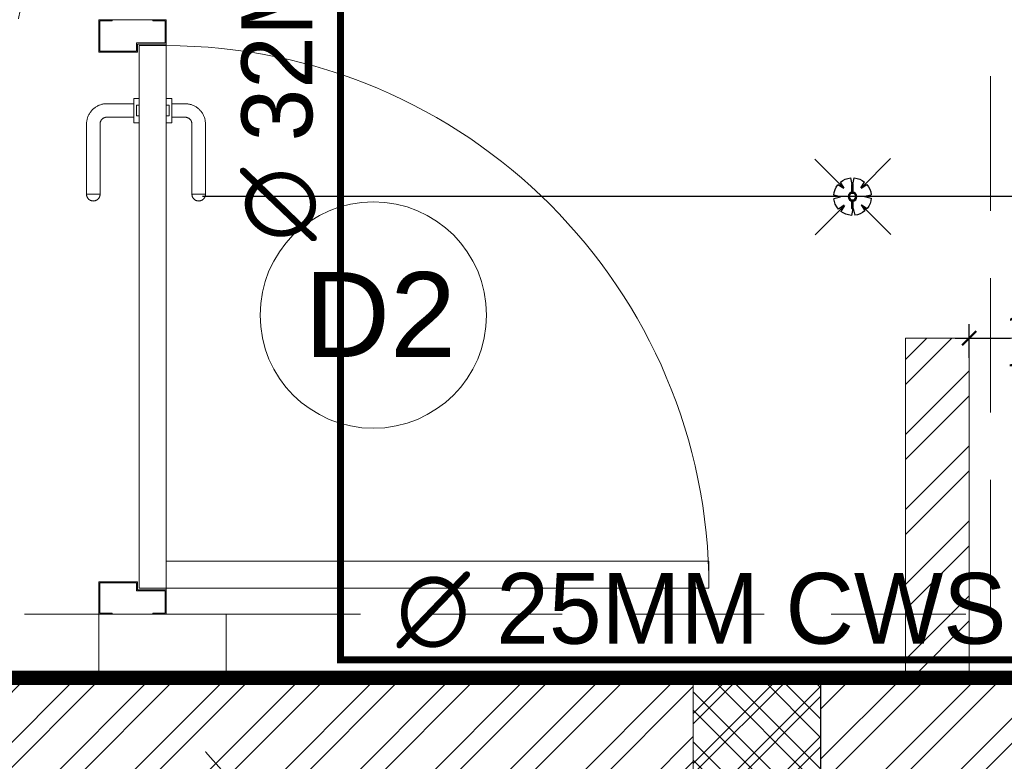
# Model space of a CAD drawing. Header units: inches. Extents: x 105152 to 158499, y 12149 to 30915.
# Tile 213 of 256: x 127028 to 127097, y 21437 to 21489. Entities that reach past the tile are written whole.
import ezdxf

# ---------------------------------------------------------------- set-up
doc = ezdxf.new("R2010")
doc.units = ezdxf.units.IN
doc.header["$MEASUREMENT"] = 0
doc.header["$PDMODE"] = 34
doc.linetypes.add('HIDDEN', pattern=[0.375, 0.25, -0.125])
for name, color, linetype, lineweight in [('AR - PLAN', 251, 'Continuous', 5), ('BEAM', 173, 'Continuous', 5), ('COVERAGE ', 251, 'Continuous', 5), ('DRAINAGE ', 7, 'Continuous', 9), ('FIRE', 1, 'Continuous', 25), ('FLOOR RAISE', 4, 'Continuous', 5), ('HVAC SERVICE', 1, 'Continuous', 35), ('HVAC TEXT PP', 104, 'Continuous', 20), ('PD_BRICK WALL_115', 134, 'Continuous', 30), ('PD_BRICK WALL_230', 4, 'Continuous', 50), ('PD_COLUMN', 2, 'Continuous', 60), ('PD_DOOR', 42, 'Continuous', 25), ('PD_FIXTURE', 21, 'Continuous', 25), ('PD_HATCH', 45, 'Continuous', 9), ('PP-Domestic  Cold Water Supply', 5, 'Continuous', 25), ('PP-TEXT', 7, 'Continuous', 40), ('SH-SPRINKLAR', 1, 'Continuous', 0), ('WATER SUPPLY ', 7, 'Continuous', 9)]:
    doc.layers.add(name, color=color, linetype=linetype, lineweight=lineweight)
doc.layers.add('PP--DIM', color=7, linetype='Continuous')
doc.layers.add('PP-SPRINKLER', color=1, linetype='Continuous')
doc.styles.add('Arial', font='GOTHIC.TTF')
doc.styles.add('MtX_Times_New_Roman', font='txt')
doc.styles.get("Standard").update_dxf_attribs({"font": 'arial.ttf', "height": 6})
doc.styles.add('TIMES NEW ROMAN', font='times.ttf')
doc.dimstyles.new('PP-DIM', dxfattribs={"dimtxt": 4, "dimasz": 1, "dimexe": 1, "dimexo": 1, "dimgap": 0.09, "dimtad": 0, "dimdec": 0, "dimzin": 0, "dimdsep": 46, "dimlunit": 4, "dimtxsty": 'TIMES NEW ROMAN', "dimblk": 'ARCHTICK', "dimcen": 0.09, "dimdle": 1, "dimclrd": 256, "dimclre": 256, "dimclrt": 256, "dimadec": 0, "dimazin": 0, "dimtfac": 1, "dimtdec": 4, "dimtofl": 0, "dimtmove": 1, "dimatfit": 3, "dimfxl": 1, "dimtolj": 1, "dimtzin": 0, "dimlwd": -1, "dimlwe": -1, "dimarcsym": 0})

# ---------------------------------------------------------------- blocks, each defined once
blk = doc.blocks.new('PP-CEILING PENDANT')
at = {"layer": 'COVERAGE ', "color": 8, "lineweight": 5}
blk.add_circle((0, 0), 1700, dxfattribs=at)
at = {"layer": 'SH-SPRINKLAR', "lineweight": -3}
for p, q in [((-16.9, 17), (-75.6, 75.8)), ((17.2, 16.7), (75.4, 75)), ((-17.1, 16.7), (-28.7, 24.1)), ((-16.6, 17.3), (-23.9, 28.9)), ((-0.4, 24), (-3.4, 37.3)), ((-1.5, 8.9), (-1.5, 23.9)), ((0.6, 24), (3.5, 37.3)), ((1.5, 8.9), (1.5, 23.9)), ((16.8, 17.2), (24.1, 28.7)), ((17.6, 16.3), (29.1, 23.7)), ((-24, 0.1), (-37.4, -2.9)), ((-24, 0.8), (-37.3, 3.8)), ((23.9, -0.1), (37.4, 2.9)), ((-17.5, -16.3), (-76.5, -75.3)), ((-17.8, -16.1), (-29.3, -23.4)), ((-17.3, -16.6), (-24.7, -28.2)), ((-1.5, -23.9), (-1.5, -8.9)), ((1.5, -23.9), (1.5, -8.9)), ((15.8, -18), (23.1, -29.5)), ((16.2, -17.7), (74.6, -76.1)), ((16.6, -17.3), (28.2, -24.7)), ((23.9, -1.3), (37.3, -4.2)), ((-1.5, -23.9), (-4.5, -37.2)), ((-0.6, -24), (2.3, -37.4))]:
    blk.add_line(p, q, dxfattribs=at)
for centre, major_axis, start_param, end_param in [((0, 0), (26.5, 26.5), 1.657505, 2.255676), ((0, 0), (-26.5, 26.5), 5.588406, 6.189787), ((0, 23.4), (1.12, 1.12), 5.863873, 8.273293), ((0, 0), (-26.5, 26.5), 4.798644, 5.40368), ((0, 0), (26.5, 26.5), 5.57395, 6.180955), ((0, 0), (0.02, 8.87), 5.497787, 11.780972), ((0, 0), (0.02, 6.56), 5.497787, 11.780972), ((0, 0), (-26.5, 26.5), 0.862204, 1.45951), ((0, 0), (26.5, 26.5), 4.778634, 5.384791), ((0, 0), (-26.5, 26.5), 1.637496, 2.236801), ((0, -23.4), (1.12, 1.12), 2.722281, 5.131701), ((0, 0), (-26.5, 26.5), 2.418515, 3.021492)]:
    blk.add_ellipse(centre, major_axis=major_axis, ratio=1, start_param=start_param, end_param=end_param, dxfattribs=at)
blk = doc.blocks.new('HVAC SERVICE')
at = {"layer": 'HVAC TEXT PP', "insert": (706.376, -136.267), "char_height": 6, "attachment_point": 1, "bg_fill": 2}
blk.add_mtext_dynamic_manual_height_columns('\\pxql;9#EXHAUST \\PAIR GRILL\\PSIZE:150X150MM\\PCOLLAR SIZE:200X100MM TYPICAL\\P100 CFM EACH', width=159.16498, gutter_width=50, heights=[-47.14], dxfattribs=at)
blk = doc.blocks.new('_ArchTick')
at = {"color": 0, "linetype": 'ByBlock', "const_width": 0.15}
blk.add_lwpolyline([(-0.5, -0.5), (0.5, 0.5)], dxfattribs=at)
blk = doc.blocks.new('*D781')
at = {"layer": 'Defpoints', "color": 0}
for p in [(551.427, 190.216), (535.164, 187.819), (551.427, 187.819)]:
    blk.add_point(p, dxfattribs=at)
at = {"layer": 'PP--DIM', "ltscale": 12}
for p, q in [((535.164, 188.819), (535.164, 191.216)), ((551.427, 188.819), (551.427, 191.216)), ((534.164, 190.216), (538.074, 190.216)), ((552.427, 190.216), (548.517, 190.216))]:
    blk.add_line(p, q, dxfattribs=at)
at = {"layer": 'PP--DIM', "rotation": 180}
blk.add_blockref('_ArchTick', (535.164, 190.216), dxfattribs=at)
at = {"layer": 'PP--DIM'}
blk.add_blockref('_ArchTick', (551.427, 190.216), dxfattribs=at)
at = {"layer": 'PP--DIM', "insert": (543.295, 190.216), "char_height": 4, "attachment_point": 5, "style": 'TIMES NEW ROMAN'}
blk.add_mtext('\\A1;1\'-4"', dxfattribs=at)
blk = doc.blocks.new('DRAINAGE')
at = {"layer": 'PP-TEXT', "insert": (695.203, 522.885), "char_height": 6, "width": 79.39154, "attachment_point": 7, "style": 'Arial', "bg_fill": 2}
blk.add_mtext('\\pxql;{\\fTimes New Roman|b0|i0|c0|p34;%%C110MM WWP }', dxfattribs=at)
at = {"layer": 'PP-TEXT', "insert": (695.203, 515.373), "char_height": 6, "width": 79.39154, "attachment_point": 7, "style": 'Arial', "bg_fill": 2}
blk.add_mtext('\\pxql;{\\fTimes New Roman|b0|i0|c0|p34;%%C110MM SWP }', dxfattribs=at)
at = {"layer": 'FLOOR RAISE', "const_width": 1}
blk.add_lwpolyline([(279.768, 645.092), (1025.268, 645.092), (1025.268, 488.592), (1007.268, 488.592), (1007.268, 485.592), (731.268, 485.592), (731.268, 383.592), (642.768, 383.592), (494.268, 383.592), (494.268, 317.092), (278.268, 317.092), (278.268, 335.092), (279.768, 335.092), (279.768, 645.092)], dxfattribs=at)
blk = doc.blocks.new('door 1')
at = {"layer": 'PD_DOOR', "color": 251, "lineweight": 5}
for p, q in [((160472.9, 15356.5), (160472.9, 15360.1)), ((160472.9, 15360.1), (160472.9, 15356.5)), ((160602.9, 15360.1), (160472.9, 15360.1)), ((160472.9, 15360.1), (160472.9, 15359.7)), ((160472.9, 15335.1), (160472.9, 15360.1)), ((160472.9, 15359.7), (160472.9, 15335.6)), ((160472.9, 15335.1), (160472.9, 15338.8)), ((160472.9, 15338.8), (160472.9, 15335.1)), ((159755.9, 15337.6), (159695.9, 15337.6)), ((159695.9, 15337.6), (159695.9, 15312.6)), ((159695.9, 15312.6), (159695.9, 15337.6)), ((159695.9, 15337.6), (159755.9, 15337.6)), ((159695.9, 15212.6), (159695.9, 15337.6)), ((159697.9, 15312.6), (159697.9, 15335.6)), ((159697.9, 15335.6), (159753.9, 15335.6)), ((159753.9, 15335.6), (159697.9, 15335.6)), ((159697.9, 15335.6), (159697.9, 15312.6)), ((159753.9, 15335.6), (159753.9, 15267.6)), ((159753.9, 15267.6), (159753.9, 15335.6)), ((159755.9, 15265.6), (159755.9, 15337.6)), ((159755.9, 15337.6), (159755.9, 15265.6)), ((160472.9, 15335.6), (160472.9, 15335.1)), ((160472.9, 15335.1), (160602.9, 15335.1)), ((160615.4, 15322.6), (160615.4, 15272.6)), ((160640.4, 15272.6), (160640.4, 15322.6)), ((160795.9, 15337.6), (160735.9, 15337.6)), ((160735.9, 15337.6), (160735.9, 15265.6)), ((160735.9, 15265.6), (160735.9, 15337.6)), ((160735.9, 15337.6), (160795.9, 15337.6)), ((160737.9, 15267.6), (160737.9, 15335.6)), ((160737.9, 15335.6), (160793.9, 15335.6)), ((160793.9, 15335.6), (160737.9, 15335.6)), ((160737.9, 15335.6), (160737.9, 15267.6)), ((160793.9, 15335.6), (160793.9, 15312.6)), ((160793.9, 15312.6), (160793.9, 15335.6)), ((160795.9, 15312.6), (160795.9, 15337.6)), ((160795.9, 15337.6), (160795.9, 15312.6)), ((160795.9, 15337.6), (160795.9, 15212.6)), ((159695.9, 15312.6), (159697.9, 15312.6)), ((159697.9, 15312.6), (159695.9, 15312.6)), ((160793.9, 15312.6), (160795.9, 15312.6)), ((160795.9, 15312.6), (160793.9, 15312.6)), ((159753.9, 15267.6), (159738.9, 15267.6)), ((159738.9, 15267.6), (159738.9, 15214.6)), ((159738.9, 15214.6), (159738.9, 15267.6)), ((159738.9, 15267.6), (159753.9, 15267.6)), ((159740.9, 15212.6), (159740.9, 15265.6)), ((159740.9, 15265.6), (159755.9, 15265.6)), ((159755.9, 15265.6), (159740.9, 15265.6)), ((159740.9, 15265.6), (159740.9, 15212.6)), ((160605.4, 15272.6), (160605.4, 15262.6)), ((160622.1, 15272.6), (160605.4, 15272.6)), ((160605.4, 15272.6), (160622.1, 15272.6)), ((160640.4, 15272.6), (160615.4, 15272.6)), ((160615.4, 15272.6), (160621.7, 15272.6)), ((160617.9, 15267.6), (160617.9, 15262.6)), ((160637.9, 15267.6), (160617.9, 15267.6)), ((160617.9, 15267.6), (160637.9, 15267.6)), ((160621.7, 15272.6), (160624.7, 15272.6)), ((160624.7, 15272.6), (160627.9, 15272.6)), ((160627.9, 15272.6), (160631.2, 15272.6)), ((160627.9, 15272.6), (160650.4, 15272.6)), ((160631.2, 15272.6), (160634.2, 15272.6)), ((160650.4, 15272.6), (160633.8, 15272.6)), ((160634.2, 15272.6), (160640.4, 15272.6)), ((160637.9, 15262.6), (160637.9, 15267.6)), ((160650.4, 15262.6), (160650.4, 15272.6)), ((160735.9, 15265.6), (160750.9, 15265.6)), ((160750.9, 15265.6), (160735.9, 15265.6)), ((160752.9, 15267.6), (160737.9, 15267.6)), ((160737.9, 15267.6), (160752.9, 15267.6)), ((160750.9, 15265.6), (160750.9, 15212.6)), ((160750.9, 15212.6), (160750.9, 15265.6)), ((160752.9, 15214.6), (160752.9, 15267.6)), ((160752.9, 15267.6), (160752.9, 15214.6)), ((160747.9, 15262.6), (159743.9, 15262.6)), ((159743.9, 15262.6), (159743.9, 15212.6)), ((160747.9, 15262.6), (159743.9, 15262.6)), ((159743.9, 15262.6), (159743.9, 15212.6)), ((160650.4, 15262.6), (160605.4, 15262.6)), ((160605.4, 15262.6), (160650.4, 15262.6)), ((160637.9, 15262.6), (160617.9, 15262.6)), ((160617.9, 15262.6), (160637.9, 15262.6)), ((160747.9, 15212.6), (160747.9, 15262.6)), ((160747.9, 15262.6), (160747.9, 15212.6)), ((159697.9, 15237.6), (159695.9, 15237.6)), ((159695.9, 15237.6), (159695.9, 15212.6)), ((159695.9, 15212.6), (159695.9, 15237.6)), ((159695.9, 15237.6), (159697.9, 15237.6)), ((159697.9, 15214.6), (159697.9, 15237.6)), ((159697.9, 15237.6), (159697.9, 15214.6)), ((160795.9, 15237.6), (160793.9, 15237.6)), ((160793.9, 15237.6), (160793.9, 15214.6)), ((160793.9, 15214.6), (160793.9, 15237.6)), ((160793.9, 15237.6), (160795.9, 15237.6)), ((160795.9, 15212.6), (160795.9, 15237.6)), ((160795.9, 15237.6), (160795.9, 15212.6)), ((159695.9, 15212.6), (159740.9, 15212.6)), ((159740.9, 15212.6), (159695.9, 15212.6)), ((159695.9, 15212.6), (159743.9, 15212.6)), ((159743.9, 15212.6), (159695.9, 15212.6)), ((159738.9, 15214.6), (159697.9, 15214.6)), ((159697.9, 15214.6), (159738.9, 15214.6)), ((159793.9, 15212.6), (159743.9, 15212.6)), ((159743.9, 15212.6), (159743.9, 14208.6)), ((159743.9, 15212.6), (160747.9, 15212.6)), ((159743.9, 15212.6), (159793.9, 15212.6)), ((159743.9, 15212.6), (159793.9, 15212.6)), ((159793.9, 15212.6), (159743.9, 15212.6)), ((159793.9, 14208.6), (159793.9, 15212.6)), ((159793.9, 15212.6), (160747.9, 15212.6)), ((159793.9, 15212.6), (160747.9, 15212.6)), ((160747.9, 15212.6), (159793.9, 15212.6)), ((160605.4, 15212.6), (160605.4, 15202.6)), ((160605.4, 15212.6), (160650.4, 15212.6)), ((160639.2, 15212.6), (160605.4, 15212.6)), ((160617.9, 15212.6), (160617.9, 15207.6)), ((160617.9, 15212.6), (160637.9, 15212.6)), ((160618.3, 15212.6), (160617.9, 15212.6)), ((160637.9, 15212.6), (160618.3, 15212.6)), ((160637.9, 15207.6), (160637.9, 15212.6)), ((160650.4, 15212.6), (160639.2, 15212.6)), ((160650.4, 15202.6), (160650.4, 15212.6)), ((160747.9, 15212.6), (160795.9, 15212.6)), ((160795.9, 15212.6), (160747.9, 15212.6)), ((160750.9, 15212.6), (160795.9, 15212.6)), ((160795.9, 15212.6), (160750.9, 15212.6)), ((160793.9, 15214.6), (160752.9, 15214.6)), ((160752.9, 15214.6), (160793.9, 15214.6)), ((160605.4, 15202.6), (160650.4, 15202.6)), ((160650.4, 15202.6), (160605.4, 15202.6)), ((160615.4, 15202.6), (160615.4, 15177.6)), ((160615.4, 15202.6), (160640.4, 15202.6)), ((160640.4, 15202.6), (160615.4, 15202.6)), ((160617.9, 15207.6), (160637.9, 15207.6)), ((160637.9, 15207.6), (160617.9, 15207.6)), ((160640.4, 15177.6), (160640.4, 15202.6)), ((160472.9, 15165.1), (160472.9, 15161.5)), ((160472.9, 15161.5), (160472.9, 15165.1)), ((160602.9, 15165.1), (160472.9, 15165.1)), ((160472.9, 15165.1), (160472.9, 15164.7)), ((160472.9, 15140.1), (160472.9, 15165.1)), ((160472.9, 15164.7), (160472.9, 15140.6)), ((160472.9, 15143.8), (160472.9, 15140.1)), ((160472.9, 15140.1), (160472.9, 15143.8)), ((160472.9, 15140.6), (160472.9, 15140.1)), ((160472.9, 15140.1), (160602.9, 15140.1)), ((159743.9, 14208.6), (159793.9, 14208.6))]:
    blk.add_line(p, q, dxfattribs=at)
at = {"layer": 'PD_DOOR', "color": 251, "lineweight": 5, "flags": 128}
for points in [[(160460.4, 15347.6), (160460.5, 15348.1), (160460.5, 15348.6), (160460.5, 15349.1), (160460.6, 15349.6), (160460.7, 15350.1), (160460.8, 15350.6), (160460.9, 15351.1), (160461.1, 15351.6), (160461.2, 15352), (160461.4, 15352.5), (160461.6, 15353), (160461.9, 15353.4), (160462.1, 15353.9), (160462.4, 15354.3), (160462.6, 15354.7), (160462.9, 15355.1), (160463.2, 15355.5), (160463.5, 15355.9), (160463.9, 15356.3), (160464.2, 15356.6), (160464.6, 15357), (160465, 15357.3), (160465.4, 15357.6), (160465.8, 15357.9), (160466.2, 15358.2), (160466.6, 15358.4), (160467, 15358.7), (160467.5, 15358.9), (160467.9, 15359.1), (160468.4, 15359.3), (160468.9, 15359.5), (160469.4, 15359.6), (160469.8, 15359.8), (160470.3, 15359.9), (160470.8, 15360), (160471.3, 15360), (160471.8, 15360.1), (160472.3, 15360.1), (160472.8, 15360.1), (160472.9, 15360.1)], [(160640.4, 15322.6), (160640.4, 15324.1), (160640.3, 15325.6), (160640.2, 15327.1), (160640, 15328.6), (160639.7, 15330.1), (160639.4, 15331.6), (160639, 15333), (160638.5, 15334.4), (160638, 15335.9), (160637.5, 15337.2), (160636.9, 15338.6), (160636.2, 15340), (160635.5, 15341.3), (160634.7, 15342.6), (160633.9, 15343.8), (160633, 15345), (160632.1, 15346.2), (160631.1, 15347.4), (160630.1, 15348.5), (160629.1, 15349.5), (160628, 15350.6), (160626.8, 15351.5), (160625.7, 15352.5), (160624.4, 15353.4), (160623.2, 15354.2), (160621.9, 15355), (160620.6, 15355.7), (160619.3, 15356.4), (160617.9, 15357), (160616.5, 15357.6), (160615.1, 15358.1), (160613.7, 15358.6), (160612.2, 15359), (160610.8, 15359.3), (160609.3, 15359.6), (160607.8, 15359.8), (160606.3, 15360), (160604.8, 15360.1), (160603.3, 15360.1), (160602.9, 15360.1)], [(160472.9, 15335.1), (160472.4, 15335.2), (160471.9, 15335.2), (160471.4, 15335.2), (160470.9, 15335.3), (160470.5, 15335.4), (160470, 15335.5), (160469.5, 15335.6), (160469, 15335.8), (160468.5, 15335.9), (160468.1, 15336.1), (160467.6, 15336.3), (160467.2, 15336.6), (160466.7, 15336.8), (160466.3, 15337.1), (160465.9, 15337.3), (160465.5, 15337.6), (160465.1, 15337.9), (160464.7, 15338.2), (160464.3, 15338.6), (160464, 15338.9), (160463.6, 15339.3), (160463.3, 15339.7), (160463, 15340.1), (160462.7, 15340.5), (160462.4, 15340.9), (160462.2, 15341.3), (160461.9, 15341.8), (160461.7, 15342.2), (160461.5, 15342.7), (160461.3, 15343.1), (160461.1, 15343.6), (160461, 15344.1), (160460.8, 15344.5), (160460.7, 15345), (160460.6, 15345.5), (160460.5, 15346), (160460.5, 15346.5), (160460.5, 15347), (160460.4, 15347.5), (160460.4, 15347.6)], [(160602.9, 15335.1), (160603.4, 15335.1), (160603.9, 15335.1), (160604.4, 15335.1), (160604.9, 15335), (160605.4, 15334.9), (160605.9, 15334.8), (160606.4, 15334.7), (160606.9, 15334.5), (160607.3, 15334.3), (160607.8, 15334.2), (160608.3, 15334), (160608.7, 15333.7), (160609.2, 15333.5), (160609.6, 15333.2), (160610, 15333), (160610.4, 15332.7), (160610.8, 15332.4), (160611.2, 15332), (160611.6, 15331.7), (160611.9, 15331.4), (160612.2, 15331), (160612.6, 15330.6), (160612.9, 15330.2), (160613.2, 15329.8), (160613.5, 15329.4), (160613.7, 15329), (160614, 15328.5), (160614.2, 15328.1), (160614.4, 15327.6), (160614.6, 15327.2), (160614.8, 15326.7), (160614.9, 15326.2), (160615.1, 15325.7), (160615.2, 15325.3), (160615.3, 15324.8), (160615.3, 15324.3), (160615.4, 15323.8), (160615.4, 15323.3), (160615.4, 15322.8), (160615.4, 15322.6)], [(160602.9, 15140.1), (160604.4, 15140.2), (160605.9, 15140.3), (160607.4, 15140.4), (160608.9, 15140.6), (160610.4, 15140.9), (160611.9, 15141.2), (160613.3, 15141.6), (160614.7, 15142), (160616.2, 15142.5), (160617.5, 15143.1), (160618.9, 15143.7), (160620.3, 15144.4), (160621.6, 15145.1), (160622.9, 15145.9), (160624.1, 15146.7), (160625.3, 15147.6), (160626.5, 15148.5), (160627.7, 15149.5), (160628.8, 15150.5), (160629.8, 15151.5), (160630.9, 15152.6), (160631.8, 15153.8), (160632.8, 15154.9), (160633.7, 15156.1), (160634.5, 15157.4), (160635.3, 15158.7), (160636, 15160), (160636.7, 15161.3), (160637.3, 15162.7), (160637.9, 15164.1), (160638.4, 15165.5), (160638.9, 15166.9), (160639.3, 15168.3), (160639.6, 15169.8), (160639.9, 15171.3), (160640.1, 15172.8), (160640.3, 15174.2), (160640.4, 15175.7), (160640.4, 15177.2), (160640.4, 15177.6)], [(160615.4, 15177.6), (160615.4, 15177.1), (160615.4, 15176.6), (160615.4, 15176.1), (160615.3, 15175.7), (160615.2, 15175.2), (160615.1, 15174.7), (160615, 15174.2), (160614.8, 15173.7), (160614.6, 15173.2), (160614.5, 15172.8), (160614.3, 15172.3), (160614, 15171.9), (160613.8, 15171.4), (160613.5, 15171), (160613.3, 15170.6), (160613, 15170.2), (160612.7, 15169.8), (160612.3, 15169.4), (160612, 15169), (160611.7, 15168.7), (160611.3, 15168.3), (160610.9, 15168), (160610.5, 15167.7), (160610.1, 15167.4), (160609.7, 15167.1), (160609.3, 15166.9), (160608.8, 15166.6), (160608.4, 15166.4), (160607.9, 15166.2), (160607.5, 15166), (160607, 15165.8), (160606.5, 15165.7), (160606, 15165.5), (160605.6, 15165.4), (160605.1, 15165.3), (160604.6, 15165.3), (160604.1, 15165.2), (160603.6, 15165.2), (160603.1, 15165.1), (160602.9, 15165.1)], [(160460.4, 15152.6), (160460.5, 15153.1), (160460.5, 15153.6), (160460.5, 15154.1), (160460.6, 15154.6), (160460.7, 15155.1), (160460.8, 15155.6), (160460.9, 15156.1), (160461.1, 15156.6), (160461.2, 15157), (160461.4, 15157.5), (160461.6, 15158), (160461.9, 15158.4), (160462.1, 15158.9), (160462.4, 15159.3), (160462.6, 15159.7), (160462.9, 15160.1), (160463.2, 15160.5), (160463.5, 15160.9), (160463.9, 15161.3), (160464.2, 15161.6), (160464.6, 15162), (160465, 15162.3), (160465.4, 15162.6), (160465.8, 15162.9), (160466.2, 15163.2), (160466.6, 15163.4), (160467, 15163.7), (160467.5, 15163.9), (160467.9, 15164.1), (160468.4, 15164.3), (160468.9, 15164.5), (160469.4, 15164.6), (160469.8, 15164.8), (160470.3, 15164.9), (160470.8, 15165), (160471.3, 15165), (160471.8, 15165.1), (160472.3, 15165.1), (160472.8, 15165.1), (160472.9, 15165.1)], [(160472.9, 15140.1), (160472.4, 15140.2), (160471.9, 15140.2), (160471.4, 15140.2), (160470.9, 15140.3), (160470.5, 15140.4), (160470, 15140.5), (160469.5, 15140.6), (160469, 15140.8), (160468.5, 15140.9), (160468.1, 15141.1), (160467.6, 15141.3), (160467.2, 15141.6), (160466.7, 15141.8), (160466.3, 15142.1), (160465.9, 15142.3), (160465.5, 15142.6), (160465.1, 15142.9), (160464.7, 15143.2), (160464.3, 15143.6), (160464, 15143.9), (160463.6, 15144.3), (160463.3, 15144.7), (160463, 15145.1), (160462.7, 15145.5), (160462.4, 15145.9), (160462.2, 15146.3), (160461.9, 15146.8), (160461.7, 15147.2), (160461.5, 15147.7), (160461.3, 15148.1), (160461.1, 15148.6), (160461, 15149.1), (160460.8, 15149.5), (160460.7, 15150), (160460.6, 15150.5), (160460.5, 15151), (160460.5, 15151.5), (160460.5, 15152), (160460.4, 15152.5), (160460.4, 15152.6)]]:
    blk.add_lwpolyline(points, dxfattribs=at)
at = {"layer": 'PD_DOOR', "color": 251, "lineweight": 5}
blk.add_arc((159743.9, 15212.6), 1004, 270, 0, dxfattribs=at)
blk = doc.blocks.new('DOOR1')
at = {"color": 251, "xscale": 0.03818181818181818, "yscale": 0.03818181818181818, "zscale": 0.03818181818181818, "rotation": 90}
blk.add_blockref('door 1', (-2370.944, -8406.748), dxfattribs=at)
blk = doc.blocks.new('FIRST FLOOR PLAN 0')
at = {"layer": 'PD_HATCH', "lineweight": 5}
h = blk.add_hatch(dxfattribs=at)
h.set_pattern_fill('ANSI32', color=251, scale=10)
h.set_pattern_definition([(45, (-1110.15, -834.2493), (-2.65165, 2.65165), []), (45, (-1108.3824, -834.2493), (-2.65165, 2.65165), [])])
h.paths.add_polyline_path([(-1107, -791.5), (-1116, -791.5), (-1116, -873), (-1107, -873)])
h.paths.add_polyline_path([(-745.5, -939), (-915, -939), (-915, -948), (-745.5, -948)])
h.paths.add_polyline_path([(-561, -939), (-730.5, -939), (-730.5, -948), (-561, -948)])
h.paths.add_polyline_path([(-1107, -75), (-1116, -75), (-1116, -156.5), (-1107, -156.5)])
h.paths.add_polyline_path([(-1107, -171.5), (-1116, -171.5), (-1116, -311.5), (-1107, -311.5)])
h.paths.add_polyline_path([(-1107, -326.5), (-1116, -326.5), (-1116, -466.5), (-1107, -466.5)])
h.paths.add_polyline_path([(-1107, -481.5), (-1116, -481.5), (-1116, -621.5), (-1107, -621.5)])
h.paths.add_polyline_path([(-1107, -636.5), (-1116, -636.5), (-1116, -776.5), (-1107, -776.5)])
h.paths.add_polyline_path([(-15, 0), (-181.5, 0), (-181.5, -9), (-15, -9)])
h.paths.add_polyline_path([(-196.5, 0), (-361.5, 0), (-361.5, -9), (-196.5, -9)])
h.paths.add_polyline_path([(-376.5, 0), (-546, 0), (-546, -9), (-376.5, -9)])
h.paths.add_polyline_path([(-561, 0), (-730.5, 0), (-730.5, -9), (-561, -9)])
h.paths.add_polyline_path([(-930, 0), (-1041, 0), (-1041, -9), (-930, -9)])
h.paths.add_polyline_path([(-1056, 0), (-1116, 0), (-1116, -60), (-1107, -60), (-1107, -9), (-1056, -9)])
h.paths.add_polyline_path([(-1107, -888), (-1116, -888), (-1116, -948), (-1056, -948), (-1056, -939), (-1107, -939)])
h.paths.add_polyline_path([(-930, -939), (-1041, -939), (-1041, -948), (-930, -948)])
h.paths.add_polyline_path([(-521.25, -939), (-546, -939), (-546, -948), (-521.25, -948)])
h.paths.add_polyline_path([(-376.5, -939), (-401.25, -939), (-401.25, -948), (-376.5, -948)])
h.paths.add_polyline_path([(-339, -939), (-361.5, -939), (-361.5, -948), (-339, -948)])
h.paths.add_polyline_path([(-196.5, -939), (-219, -939), (-219, -948), (-196.5, -948)])
h.paths.add_polyline_path([(-159, -939), (-181.5, -939), (-181.5, -948), (-159, -948)])
h.paths.add_polyline_path([(-15, -939), (-39, -939), (-39, -948), (-15, -948)])
h.paths.add_polyline_path([(0, -930), (-9, -930)])
h.paths.add_polyline_path([(0, -791.5), (-9, -791.5), (-9, -930), (0, -930)])
h.paths.add_polyline_path([(0, -636.5), (-9, -636.5), (-9, -776.5), (0, -776.5)])
h.paths.add_polyline_path([(0, -326.5), (-9, -326.5), (-9, -621.5), (0, -621.5)])
h.paths.add_polyline_path([(0, -18), (-9, -18), (-9, -156.5), (0, -156.5)])
h.paths.add_polyline_path([(-18, -159.5), (-123, -159.5), (-123, -168.5), (-18, -168.5)])
h.paths.add_polyline_path([(-123, -171.5), (-132, -171.5), (-132, -249.5), (-123, -249.5)])
h.paths.add_polyline_path([(-132, -159.5), (-204, -159.5), (-204, -168.5), (-132, -168.5)])
h.paths.add_polyline_path([(-204, -171.5), (-213, -171.5), (-213, -249.5), (-204, -249.5)])
h.paths.add_polyline_path([(-213, -159.5), (-294, -159.5), (-294, -261.5), (-267, -261.5), (-267, -252.5), (-285, -252.5), (-285, -168.5), (-213, -168.5)])
h.paths.add_polyline_path([(-213, -252.5), (-231, -252.5), (-231, -261.5), (-213, -261.5)], flags=17)
h.paths.add_polyline_path([(-186, -252.5), (-204, -252.5), (-204, -261.5), (-186, -261.5)])
h.paths.add_polyline_path([(-132, -252.5), (-150, -252.5), (-150, -261.5), (-132, -261.5)])
h.paths.add_polyline_path([(-123, -261.5), (-132, -261.5), (-132, -324.5), (-123, -324.5)])
h.paths.add_polyline_path([(0, -310.5), (-9, -310.5), (-9, -311.5), (0, -311.5)])
h.paths.add_polyline_path([(0, -171.5), (-9, -171.5), (-9, -190.5), (0, -190.5)])
h.paths.add_polyline_path([(-878.25, -9), (-878.25, 0), (-915, 0), (-915, -9)])
h.paths.add_polyline_path([(-782.25, 0), (-782.25, -9), (-745.5, -9), (-745.5, 0)])
h = blk.add_hatch(dxfattribs=at)
h.set_pattern_fill('ANSI32', color=251, scale=10)
h.set_pattern_definition([(45, (26013.4692, 17879.387), (-2.65165043, 2.65165043), []), (45, (26015.237, 17879.387), (-2.65165043, 2.65165043), [])])
h.paths.add_polyline_path([(-193.5, -135.5), (-198, -135.5), (-198, -159.5), (-193.5, -159.5)])
h.paths.add_polyline_path([(-60, -121.875), (-69, -121.875), (-69, -159.5), (-64.5, -159.5), (-64.5, -126.375), (-60, -126.375)])
h.paths.add_polyline_path([(-9, -121.875), (-36, -121.875), (-36, -126.375), (-9, -126.375)])
h.paths.add_polyline_path([(-121.5, -69), (-126, -69), (-126, -87), (-246, -87), (-246, -91.5), (-121.5, -91.5)])
h = blk.add_hatch(dxfattribs=at)
h.set_pattern_fill('ANSI37', color=251, scale=20)
h.set_pattern_definition([(45, (144327.2833, 25769.4912), (-1.767766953, 1.767766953), []), (135, (144327.2833, 25769.4912), (-1.767766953, -1.767766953), [])])
h.paths.add_polyline_path([(-123, -171.5), (-123, -159.5), (-132, -159.5), (-132, -171.5)])
h.paths.add_polyline_path([(-204, -171.5), (-204, -159.5), (-213, -159.5), (-213, -171.5)])
h.paths.add_polyline_path([(-204, -261.5), (-204, -249.5), (-213, -249.5), (-213, -261.5)])
h.paths.add_polyline_path([(-123, -249.5), (-132, -249.5), (-132, -261.5), (-123, -261.5)])
at = {"layer": 'PD_BRICK WALL_115', "color": 251, "lineweight": 5}
for p, q in [((-198, -135.5), (-198, -159.5)), ((-198, -135.5), (-193.5, -135.5)), ((-193.5, -135.5), (-193.5, -159.5)), ((-213, -159.5), (-294, -159.5)), ((-18, -159.5), (-213, -159.5))]:
    blk.add_line(p, q, dxfattribs=at)
at = {"layer": 'PD_BRICK WALL_230', "color": 251, "lineweight": 5}
for p, q in [((-255, -159.5), (-255, -155)), ((-255, -155), (-246, -155)), ((-246, -159.5), (-246, -155)), ((-213, -261.5), (-213, -159.5))]:
    blk.add_line(p, q, dxfattribs=at)
at = {"layer": 'PD_COLUMN', "color": 251, "lineweight": 5}
blk.add_lwpolyline([(-213, -171.5), (-213, -159.5), (-204, -159.5), (-204, -171.5)], close=True, dxfattribs=at)
at = {"layer": 'PD_DOOR', "color": 251, "lineweight": 5}
blk.add_circle((-235.6, -133.866), 8, dxfattribs=at)
at = {"layer": 'PD_FIXTURE', "color": 251, "lineweight": 5, "ltscale": 12}
blk.add_line((-69, -135.5), (-193.5, -135.5), dxfattribs=at)
at = {"layer": 'PD_DOOR', "color": 251, "ltscale": 25}
blk.add_blockref('DOOR1', (2701.564, 2154.267), dxfattribs=at)
at = {"layer": 'PD_DOOR', "color": 251, "insert": (-240.468, -130.833), "char_height": 6, "width": 47.14184, "attachment_point": 1}
blk.add_mtext('D2', dxfattribs=at)
blk = doc.blocks.new('columns2')
at = {"layer": 'PD_HATCH', "lineweight": 5}
h = blk.add_hatch(dxfattribs=at)
h.set_pattern_fill('ANSI37', color=173, scale=20)
h.paths.add_polyline_path([(387, -250), (387, -268), (369, -268), (369, -250)])
h.paths.add_polyline_path([(18, 0), (18, -15), (0, -15), (0, 0)])
h.paths.add_polyline_path([(18, -828), (18, -813), (0, -813), (0, -828)])
h.paths.add_polyline_path([(201, -870), (186, -870), (186, -888), (201, -888)])
h.paths.add_polyline_path([(570, -870), (555, -870), (555, -888), (570, -888)])
h.paths.add_polyline_path([(754.5, -870), (739.5, -870), (739.5, -888), (754.5, -888)])
h.paths.add_polyline_path([(934.5, -870), (919.5, -870), (919.5, -888), (934.5, -888)])
h.paths.add_polyline_path([(385.5, -870), (370.5, -870), (370.5, -888), (385.5, -888)])
h.paths.add_polyline_path([(201, 42), (186, 42), (186, 60), (201, 60)])
h.paths.add_polyline_path([(387, -578), (387, -560), (369, -560), (369, -578)])
h.paths.add_polyline_path([(1116, -731.5), (1116, -716.5), (1098, -716.5), (1098, -731.5)])
h.paths.add_polyline_path([(1116, -111.5), (1116, -96.5), (1098, -96.5), (1098, -111.5)])
h.paths.add_polyline_path([(1116, -561.5), (1116, -576.5), (1098, -576.5), (1098, -561.5)])
h.paths.add_polyline_path([(1116, -251.5), (1116, -266.5), (1098, -266.5), (1098, -251.5)])
h.paths.add_polyline_path([(0, -731.5), (0, -716.5), (18, -716.5), (18, -731.5)])
h.paths.add_polyline_path([(0, -111.5), (0, -96.5), (18, -96.5), (18, -111.5)])
h.paths.add_polyline_path([(0, -406.5), (0, -421.5), (18, -421.5), (18, -406.5)])
h.paths.add_polyline_path([(0, -561.5), (0, -576.5), (18, -576.5), (18, -561.5)])
h.paths.add_polyline_path([(0, -251.5), (0, -266.5), (18, -266.5), (18, -251.5)])
h.paths.add_polyline_path([(993, -111.5), (993, -99.5), (984, -99.5), (984, -111.5)])
h.paths.add_polyline_path([(993, -189.5), (993, -201.5), (984, -201.5), (984, -189.5)])
h.paths.add_polyline_path([(903, -111.5), (903, -99.5), (912, -99.5), (912, -111.5)])
h.paths.add_polyline_path([(903, -189.5), (903, -201.5), (912, -201.5), (912, -189.5)])
h.paths.add_polyline_path([(75, -870), (60, -870), (60, -888), (75, -888)])
h.paths.add_polyline_path([(1116, -870), (1101, -870), (1101, -888), (1116, -888)])
h.paths.add_polyline_path([(75, 42), (60, 42), (60, 60), (75, 60)])
h.paths.add_polyline_path([(570, 42), (555, 42), (555, 60), (570, 60)])
h.paths.add_polyline_path([(754.5, 42), (739.5, 42), (739.5, 60), (754.5, 60)])
h.paths.add_polyline_path([(934.5, 42), (919.5, 42), (919.5, 60), (934.5, 60)])
h.paths.add_polyline_path([(385.5, 42), (370.5, 42), (370.5, 60), (385.5, 60)])
h.paths.add_polyline_path([(1116, 42), (1101, 42), (1101, 60), (1116, 60)])
h.paths.add_polyline_path([(738, -250), (738, -268), (756, -268), (756, -250)])
h.paths.add_polyline_path([(756, -578.001), (756, -560.001), (738, -560.001), (738, -578.001)])
at = {"layer": 'PD_COLUMN', "color": 173, "lineweight": 5}
blk.add_lwpolyline([(903, -111.5), (903, -99.5), (912, -99.5), (912, -111.5)], close=True, dxfattribs=at)
at = {"layer": 'PD_HATCH', "color": 173, "linetype": 'HIDDEN', "lineweight": 5, "ltscale": 38}
for p, q in [((924, -95), (924, 42)), ((756, -95), (924, -95))]:
    blk.add_line(p, q, dxfattribs=at)
blk = doc.blocks.new('WATER SUPPLY')
at = {"layer": 'PP-Domestic  Cold Water Supply', "const_width": 0.5}
blk.add_lwpolyline([(490.738, 235.807), (490.738, 167.493), (540.896, 167.493), (540.896, 163.001)], dxfattribs=at)
at = {"layer": 'PP-TEXT', "style": 'MtX_Times_New_Roman'}
blk.add_text('∅ 32MM CWS ', height=5, rotation=90, dxfattribs=at).set_placement((488.749, 197.076))
blk.add_text('∅ 25MM CWS ', height=5, dxfattribs=at).set_placement((494.71, 168.628))
at = {"layer": 'PP--DIM', "ltscale": 12}
dim = blk.add_linear_dim(base=(551.427, 190.216), p1=(535.164, 187.819), p2=(551.427, 187.819), dimstyle='PP-DIM', override={"dimblk": 'ArchTick'}, dxfattribs=at)
dim.commit()
dim.dimension.update_dxf_attribs({"geometry": '*D781', "text_midpoint": (543.295, 190.216)})

msp = doc.modelspace()

# ---------------------------------------------------------------- linework, layer by layer
at = {"layer": 'FIRE'}
msp.add_line((127174.912, 21476.998), (126949.901, 21476.998), dxfattribs=at)

# ---------------------------------------------------------------- block references
at = {"layer": 'PP-SPRINKLER', "xscale": -0.03543314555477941, "yscale": 0.03543314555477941, "zscale": 35.43314555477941}
msp.add_blockref('PP-CEILING PENDANT', (127086.412, 21476.998), dxfattribs=at)

# ---------------------------------------------------------------- next in the draw order: block references
at = {"layer": 'HVAC SERVICE'}
msp.add_blockref('HVAC SERVICE', (126172.161, 21602.498), dxfattribs=at)

# ---------------------------------------------------------------- next in the draw order: block references
at = {"layer": 'WATER SUPPLY '}
msp.add_blockref('WATER SUPPLY', (126559.497, 21276.782), dxfattribs=at)

# ---------------------------------------------------------------- next in the draw order: block references
at = {"layer": 'DRAINAGE '}
msp.add_blockref('DRAINAGE', (126262.893, 20957.406), dxfattribs=at)

# ---------------------------------------------------------------- next in the draw order: block references
at = {"layer": 'AR - PLAN', "color": 251}
msp.add_blockref('FIRST FLOOR PLAN 0', (127288.161, 21602.498), dxfattribs=at)

# ---------------------------------------------------------------- next in the draw order: block references
at = {"layer": 'BEAM'}
msp.add_blockref('columns2', (126172.162, 21542.498), dxfattribs=at)

doc.saveas('drawing.dxf')
